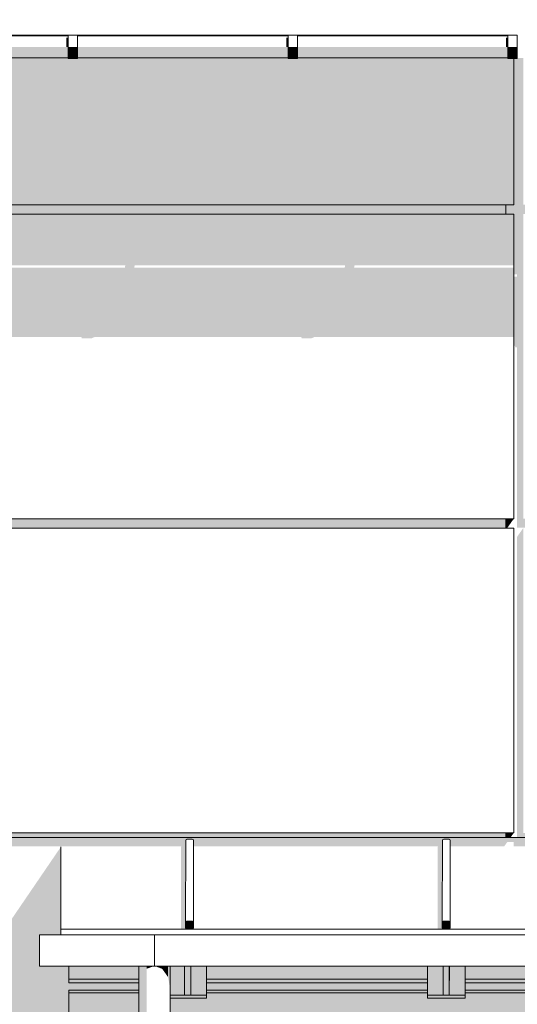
# Model space of a CAD drawing. Header units: metres. Extents: x -4 to 112, y -27 to 26.
# Tile 106 of 167: x 48.16 to 49.75, y 2.82 to 5.95. Entities that reach past the tile are written whole.
import ezdxf

# ---------------------------------------------------------------- set-up
doc = ezdxf.new("R2010")
doc.units = ezdxf.units.M
doc.header["$MEASUREMENT"] = 0
for name, color, linetype in [('10 Wand außen', 7, 'Continuous'), ('30 Dachaufbau', 7, 'Continuous'), ('30 Dachentwässerung', 7, 'Continuous'), ('30 Dachstuhl', 7, 'Continuous'), ('50 Sanitäreinrichtung', 7, 'Continuous'), ('94 Genehmigungsplanung Bemaßung', 7, 'Continuous')]:
    doc.layers.add(name, color=color, linetype=linetype)
doc.styles.add('ERSTELLTER_STIL_2', font='arial.ttf')
doc.dimstyles.new('ERSTELLTER_STIL__1', dxfattribs={"dimtxt": 0.25, "dimasz": 0.19, "dimexe": 0.18, "dimexo": 0.1, "dimgap": 0, "dimtad": 1, "dimtih": 1, "dimtoh": 1, "dimzin": 0, "dimdsep": 46, "dimtxsty": 'ERSTELLTER_STIL_2', "dimblk": 'ARROWHEAD_6', "dimblk1": 'ARROWHEAD_6', "dimblk2": 'ARROWHEAD_6', "dimcen": 0.09, "dimclrd": 7, "dimclre": 7, "dimclrt": 7, "dimazin": 0, "dimtfac": 1, "dimtdec": 4, "dimtmove": 0, "dimatfit": 3, "dimfxl": 1, "dimtolj": 1, "dimtzin": 0, "dimarcsym": 0})

# ---------------------------------------------------------------- blocks, each defined once
blk = doc.blocks.new('*D38', base_point=(27236.1321, 0))
at = {"layer": '94 Genehmigungsplanung Bemaßung', "color": 7, "linetype": 'Continuous', "lineweight": 13}
for p, q in [((17.3411, 9.2531), (17.3411, 9.6281)), ((58.1625, 9.2531), (58.1625, 9.6281)), ((17.4411, 9.5406), (17.2411, 9.3406)), ((58.0625, 9.3406), (58.2625, 9.5406)), ((17.1911, 9.4406), (17.3411, 9.4406)), ((17.3411, 9.4406), (58.1625, 9.4406)), ((58.1625, 9.4406), (58.3125, 9.4406))]:
    blk.add_line(p, q, dxfattribs=at)
at = {"layer": '94 Genehmigungsplanung Bemaßung', "color": 7, "lineweight": 13, "insert": (37.3228, 9.4906), "char_height": 0.25, "attachment_point": 7, "style": 'ERSTELLTER_STIL_2'}
blk.add_mtext('\\A1;{\\pql;\\fArial|b0|i0|c0|p0;\\W1.000000;40,82}', dxfattribs=at)
blk = doc.blocks.new('ARROWHEAD_6')
at = {"color": 0, "linetype": 'Continuous', "lineweight": 0}
for p, q in [((-0.5, -0.5), (0.5, 0.5)), ((0, 0), (-1, 0))]:
    blk.add_line(p, q, dxfattribs=at)

msp = doc.modelspace()

# ---------------------------------------------------------------- hatches: boundary and pattern name
at = {"layer": '10 Wand außen', "linetype": 'Continuous', "lineweight": 0, "true_color": 0x000000}
for points in [[(58.1625, 3.35), (37.8011, 3.35), (37.8011, 3.3226), (39.7075, 3.3226), (39.7169, 3.3359), (39.7375, 3.3359), (39.7375, 3.3226), (41.7075, 3.3226), (41.7169, 3.3359), (41.7375, 3.3359), (41.7375, 3.3226), (43.7075, 3.3226), (43.7169, 3.3359), (43.7375, 3.3359), (43.7375, 3.3226), (45.7075, 3.3226), (45.7169, 3.3359), (45.7375, 3.3359), (45.7375, 3.3226), (47.7075, 3.3226), (47.7169, 3.3359), (47.7375, 3.3359), (47.7375, 3.3226), (48.6795, 3.3226), (48.6781, 3.3205), (48.6932, 3.3205), (48.6932, 3.3412), (48.6944, 3.344), (48.6972, 3.3452), (48.7142, 3.3452), (48.7171, 3.344), (48.7182, 3.3412), (48.7182, 3.3242), (48.7182, 3.3226), (49.4969, 3.3226), (49.4955, 3.3205), (49.5106, 3.3205), (49.5106, 3.3412), (49.5118, 3.344), (49.5146, 3.3452), (49.5316, 3.3452), (49.5344, 3.344), (49.5356, 3.3412), (49.5356, 3.3242), (49.5356, 3.3226), (49.7075, 3.3226), (49.7169, 3.3359), (49.7375, 3.3359), (49.7375, 3.3226), (50.3195, 3.3226), (50.3181, 3.3205), (50.3332, 3.3205), (50.3332, 3.3412), (50.3344, 3.344), (50.3372, 3.3452), (50.3542, 3.3452), (50.357, 3.344), (50.3582, 3.3412), (50.3582, 3.3242), (50.3582, 3.3226), (51.1424, 3.3226), (51.141, 3.3205), (51.1561, 3.3205), (51.1561, 3.3412), (51.1573, 3.344), (51.1601, 3.3452), (51.1771, 3.3452), (51.1799, 3.344), (51.1811, 3.3412), (51.1811, 3.3242), (51.1811, 3.3226), (51.7075, 3.3226), (51.7169, 3.3359), (51.7375, 3.3359), (51.7375, 3.3226), (51.9653, 3.3226), (51.9639, 3.3205), (51.979, 3.3205), (51.979, 3.3412), (51.9802, 3.344), (51.983, 3.3452), (52, 3.3452), (52.0028, 3.344), (52.004, 3.3412), (52.004, 3.3242), (52.004, 3.3226), (52.7887, 3.3226), (52.7873, 3.3205), (52.8023, 3.3205), (52.8023, 3.3412), (52.8035, 3.344), (52.8063, 3.3452), (52.8233, 3.3452), (52.8262, 3.344), (52.8273, 3.3412), (52.8273, 3.3242), (52.8273, 3.3226), (53.6122, 3.3226), (53.6108, 3.3205), (53.6258, 3.3205), (53.6259, 3.3412), (53.6271, 3.344), (53.6299, 3.3452), (53.6469, 3.3452), (53.6497, 3.344), (53.6509, 3.3412), (53.6509, 3.3242), (53.6509, 3.3226), (53.7075, 3.3226), (53.7169, 3.3359), (53.7375, 3.3359), (53.7375, 3.3226), (54.4366, 3.3226), (54.4352, 3.3205), (54.4503, 3.3205), (54.4503, 3.3412), (54.4515, 3.344), (54.4543, 3.3452), (54.4713, 3.3452), (54.4741, 3.344), (54.4753, 3.3412), (54.4753, 3.3242), (54.4753, 3.3226), (55.2566, 3.3226), (55.2552, 3.3205), (55.2702, 3.3205), (55.2703, 3.3412), (55.2714, 3.344), (55.2743, 3.3452), (55.2913, 3.3452), (55.2941, 3.344), (55.2953, 3.3412), (55.2953, 3.3242), (55.2953, 3.3226), (55.7075, 3.3226), (55.7169, 3.3359), (55.7375, 3.3359), (55.7375, 3.3226), (56.0829, 3.3226), (56.0815, 3.3205), (56.0965, 3.3205), (56.0966, 3.3412), (56.0977, 3.344), (56.1006, 3.3452), (56.1176, 3.3452), (56.1204, 3.344), (56.1216, 3.3412), (56.1216, 3.3242), (56.1216, 3.3226), (56.9071, 3.3226), (56.9057, 3.3205), (56.9207, 3.3205), (56.9208, 3.3412), (56.9219, 3.344), (56.9248, 3.3452), (56.9418, 3.3452), (56.9446, 3.344), (56.9458, 3.3412), (56.9458, 3.3242), (56.9458, 3.3226), (57.7075, 3.3226), (57.7169, 3.3359), (57.7375, 3.3359), (57.7375, 3.3358), (57.736, 3.3358), (57.7332, 3.3347), (57.7235, 3.3205), (57.7386, 3.3205), (57.7386, 3.3412), (57.7398, 3.344), (57.7426, 3.3452), (57.7596, 3.3452), (57.7624, 3.344), (57.7636, 3.3412), (57.7636, 3.3242), (57.7636, 3.3226), (58.1625, 3.3226)], [(45.8861, 1.11), (45.8361, 1.0337), (45.8361, 0.9937), (46.7093, 0.9937), (45.946, -0.1256), (48.5434, -0.1261), (48.5434, 1.096), (48.5413, 1.096), (48.5413, 1.126), (48.5434, 1.126), (48.5434, 2.6646), (48.3208, 2.6646), (48.3208, 2.6731), (48.3208, 2.6791), (48.3208, 2.8501), (48.3208, 2.8561), (48.3208, 2.8646), (48.5434, 2.8646), (48.5434, 2.888), (48.3212, 2.888), (48.3213, 2.8995), (48.3213, 2.9052), (48.3213, 2.9409), (48.2276, 2.9409), (48.2276, 3.0409), (48.2957, 3.0409), (48.2957, 3.3205), (46.8961, 1.2678), (46.8961, 1.0644), (45.8861, 1.0644)], [(48.7595, 2.8646), (49.4624, 2.8646), (49.4625, 2.888), (48.7595, 2.888)], [(49.5824, 2.8646), (50.2854, 2.8646), (50.2855, 2.888), (49.5825, 2.888)]]:
    msp.add_hatch(color=18, dxfattribs=at).paths.add_polyline_path(points)
at = {"layer": '30 Dachaufbau', "linetype": 'Continuous', "lineweight": 0, "true_color": 0x000000}
for points in [[(48.6777, 3.0593), (48.6784, 3.0592), (48.69, 3.0587), (48.6931, 3.0586), (48.6967, 3.0585), (48.6968, 3.0585), (48.6939, 3.0597), (48.6928, 3.0625), (48.6928, 3.0795), (48.6932, 3.3205), (48.6781, 3.3205)], [(49.4951, 3.0594), (49.4958, 3.0593), (49.5074, 3.0587), (49.5105, 3.0586), (49.5141, 3.0586), (49.5113, 3.0597), (49.5101, 3.0625), (49.5101, 3.0795), (49.5106, 3.3205), (49.4955, 3.3205)], [(48.7138, 3.0585), (48.6968, 3.0585), (48.7138, 3.0585)], [(48.7138, 3.0585), (48.7158, 3.0586), (48.7158, 3.0594)], [(49.5312, 3.0586), (49.5332, 3.0586), (49.5332, 3.0594)]]:
    msp.add_hatch(color=18, dxfattribs=at).paths.add_polyline_path(points)
at = {"layer": '30 Dachentwässerung', "linetype": 'Continuous', "lineweight": 0, "true_color": 0x000000}
for points in [[(48.3188, 5.8965), (48.3133, 5.8965), (48.3133, 5.8674), (48.3188, 5.8674)], [(49.0188, 5.8965), (49.0133, 5.8965), (49.0133, 5.8674), (49.0188, 5.8674)], [(49.7188, 5.8965), (49.7133, 5.8965), (49.7133, 5.8674), (49.7188, 5.8674)], [(48.3188, 5.8674), (47.6488, 5.8674), (47.6488, 5.8418), (48.3188, 5.8418)], [(48.3188, 5.8403), (48.3488, 5.8403), (48.3488, 5.8674), (48.3188, 5.8674)], [(48.3488, 5.8418), (49.0188, 5.8418), (49.0188, 5.8674), (48.3488, 5.8674)], [(49.0188, 5.8403), (49.0488, 5.8403), (49.0488, 5.8674), (49.0188, 5.8674)], [(49.0488, 5.8674), (49.0488, 5.8418), (49.7188, 5.8418), (49.7188, 5.8674)], [(49.7188, 5.8403), (49.7488, 5.8403), (49.7488, 5.8674), (49.7188, 5.8674)], [(47.6488, 5.8324), (48.3188, 5.8324), (48.3188, 5.8418), (47.6488, 5.8418)], [(48.3188, 5.8304), (48.3488, 5.8304), (48.3488, 5.8403), (48.3188, 5.8403)], [(48.3488, 5.8418), (48.3488, 5.8324), (49.0188, 5.8324), (49.0188, 5.8418)], [(49.0188, 5.8304), (49.0488, 5.8304), (49.0488, 5.8403), (49.0188, 5.8403)], [(49.7188, 5.8418), (49.0488, 5.8418), (49.0488, 5.8324), (49.7188, 5.8324)], [(49.7188, 5.8304), (49.7488, 5.8304), (49.7488, 5.8403), (49.7188, 5.8403)], [(48.5501, 2.9409), (48.5434, 2.9409), (48.5434, 2.7383), (48.5501, 2.7199)], [(48.5684, 2.9409), (48.5501, 2.9409), (48.5501, 2.7199), (48.5684, 2.7065)], [(48.5684, 2.9409), (48.5684, 2.9321), (48.5915, 2.9409)], [(48.6184, 2.9409), (48.5952, 2.9409), (48.6184, 2.9321)], [(48.6184, 2.9409), (48.6184, 2.9321), (48.6367, 2.9062), (48.6367, 2.9409)], [(48.6434, 2.9409), (48.6367, 2.9409), (48.6367, 2.9062), (48.6434, 2.8709)]]:
    msp.add_hatch(color=18, dxfattribs=at).paths.add_polyline_path(points)
at = {"layer": '30 Dachstuhl', "linetype": 'Continuous', "lineweight": 0, "true_color": 0x000000}
for points in [[(48.6928, 3.0795), (48.6939, 3.0823), (48.6944, 3.344), (48.6932, 3.3412)], [(48.6944, 3.344), (48.6944, 3.3436), (48.6972, 3.3447), (48.6972, 3.3452)], [(48.6972, 3.3447), (48.7142, 3.3447), (48.7142, 3.3452), (48.6972, 3.3452)], [(48.7142, 3.3452), (48.7142, 3.3447), (48.7171, 3.3436), (48.7171, 3.344)], [(48.7171, 3.344), (48.7171, 3.3436), (48.7182, 3.3409), (48.7182, 3.3412)], [(49.5106, 3.3412), (49.5101, 3.0795), (49.5113, 3.0823), (49.5118, 3.344)], [(49.5118, 3.3436), (49.5146, 3.3447), (49.5146, 3.3452), (49.5118, 3.344)], [(49.5146, 3.3447), (49.5316, 3.3447), (49.5316, 3.3452), (49.5146, 3.3452)], [(49.5316, 3.3447), (49.5344, 3.3436), (49.5344, 3.344), (49.5316, 3.3452)], [(49.5344, 3.3436), (49.5356, 3.3408), (49.5356, 3.3412), (49.5344, 3.344)], [(48.6948, 3.0796), (48.6948, 3.0632), (48.6953, 3.0618), (48.6954, 3.0809), (48.6953, 3.0809)], [(48.6948, 3.0795), (48.6948, 3.0787), (48.6948, 3.0632), (48.6948, 3.0796)], [(48.6953, 3.0618), (48.6968, 3.0612), (48.6968, 3.0815), (48.6968, 3.0815), (48.6954, 3.0809)], [(48.6968, 3.0612), (48.6994, 3.0612), (48.7012, 3.0612), (48.7028, 3.0612), (48.7138, 3.0606), (48.7138, 3.0815), (48.7138, 3.0815), (48.6968, 3.0815)], [(48.7152, 3.0611), (48.7152, 3.0808), (48.7152, 3.0809), (48.7138, 3.0815), (48.7138, 3.0606), (48.7146, 3.061)], [(48.7152, 3.0808), (48.7152, 3.0611), (48.7158, 3.0625), (48.7158, 3.0795)], [(49.5122, 3.0796), (49.5121, 3.0632), (49.5127, 3.0618), (49.5128, 3.0809), (49.5127, 3.0809)], [(49.5122, 3.0796), (49.5121, 3.0795), (49.5121, 3.0787), (49.5121, 3.0632)], [(49.5128, 3.0809), (49.5127, 3.0618), (49.5141, 3.0612), (49.5142, 3.0815), (49.5141, 3.0815)], [(49.5141, 3.0612), (49.5168, 3.0612), (49.5186, 3.0612), (49.5202, 3.0612), (49.5311, 3.0606), (49.5312, 3.0815), (49.5311, 3.0815), (49.5142, 3.0815)], [(49.5325, 3.0611), (49.5326, 3.0808), (49.5325, 3.0809), (49.5312, 3.0815), (49.5311, 3.0606), (49.532, 3.061)], [(49.5326, 3.0808), (49.5325, 3.0611), (49.5331, 3.0625), (49.5331, 3.0795)], [(48.3213, 2.911), (48.5434, 2.911), (48.5434, 2.9409), (48.3213, 2.9409)], [(48.6434, 2.8485), (48.6894, 2.8485), (48.6894, 2.9409), (48.6434, 2.9409)], [(48.7094, 2.9409), (48.6894, 2.9409), (48.6894, 2.8485), (48.7094, 2.8485)], [(48.7094, 2.8554), (48.7594, 2.8554), (48.7596, 2.9409), (48.7096, 2.9409)], [(48.7094, 2.9409), (48.7094, 2.8485), (48.7094, 2.8553)], [(48.7094, 2.9409), (48.7094, 2.8554), (48.7096, 2.9409), (48.7095, 2.9409), (48.7095, 2.9238), (48.7095, 2.9158), (48.7095, 2.9212), (48.7094, 2.9409)], [(48.7594, 2.8554), (48.7594, 2.8457), (48.7594, 2.8621), (48.7595, 2.8646), (48.7596, 2.9409), (48.7596, 2.9409)], [(48.7596, 2.9409), (48.7595, 2.911), (49.4625, 2.911), (49.4626, 2.9409)], [(49.4624, 2.8485), (49.5124, 2.8485), (49.5124, 2.9409), (49.4626, 2.9409)], [(49.5124, 2.9409), (49.5124, 2.8485), (49.5324, 2.8485), (49.5324, 2.9409)], [(49.5326, 2.9409), (49.5324, 2.8554), (49.5824, 2.8554), (49.5826, 2.9409)], [(49.5324, 2.9409), (49.5324, 2.8485), (49.5324, 2.8553)], [(49.5324, 2.9409), (49.5324, 2.8554), (49.5326, 2.9409), (49.5324, 2.9409), (49.5324, 2.9238), (49.5324, 2.9158), (49.5324, 2.9212), (49.5324, 2.9409)], [(49.5824, 2.8385), (49.5824, 2.8457), (49.5824, 2.8457), (49.5824, 2.862), (49.5824, 2.8646), (49.5826, 2.9409), (49.5826, 2.9409), (49.5824, 2.8554), (49.5824, 2.8553), (49.5824, 2.8485)], [(49.5825, 2.911), (50.2855, 2.911), (50.2856, 2.9409), (49.5826, 2.9409)], [(48.5434, 2.8995), (48.3212, 2.8995), (48.3212, 2.888), (48.5434, 2.888)], [(48.3213, 2.9052), (48.5434, 2.9052), (48.5434, 2.911), (48.3213, 2.911)], [(48.3213, 2.9052), (48.3213, 2.901), (48.5434, 2.901), (48.5434, 2.9052)], [(48.3213, 2.8995), (48.5434, 2.8995), (48.5434, 2.901), (48.3213, 2.901)], [(48.7595, 2.9052), (49.4625, 2.9052), (49.4625, 2.911), (48.7595, 2.911)], [(48.7595, 2.9052), (48.7595, 2.901), (49.4625, 2.901), (49.4625, 2.9052)], [(48.7595, 2.901), (48.7595, 2.8995), (49.4625, 2.8995), (49.4625, 2.901)], [(48.7595, 2.8995), (48.7595, 2.888), (49.4625, 2.888), (49.4625, 2.8995)], [(49.5825, 2.911), (49.5825, 2.9052), (50.2855, 2.9052), (50.2855, 2.911)], [(49.5825, 2.9052), (49.5825, 2.901), (50.2855, 2.901), (50.2855, 2.9052)], [(49.5825, 2.901), (49.5825, 2.8995), (50.2855, 2.8995), (50.2855, 2.901)], [(49.5825, 2.8995), (49.5825, 2.888), (50.2855, 2.888), (50.2855, 2.8995)], [(48.3208, 2.8561), (48.5434, 2.8561), (48.5434, 2.8646), (48.3208, 2.8646)], [(48.3208, 2.8561), (48.3208, 2.8545), (48.5434, 2.8545), (48.5434, 2.8561)], [(48.5434, 2.8545), (48.3208, 2.8545), (48.3208, 2.8501), (48.5434, 2.8501)], [(48.7094, 2.8485), (48.7594, 2.8485), (48.7594, 2.8553), (48.7094, 2.8553)], [(48.7594, 2.8621), (48.7594, 2.8561), (49.4624, 2.8561), (49.4624, 2.8646), (48.7594, 2.8646)], [(48.7594, 2.8545), (49.4624, 2.8545), (49.4624, 2.8561), (48.7594, 2.8561)], [(48.7594, 2.8485), (48.7594, 2.8385), (48.7594, 2.8457), (48.7594, 2.8553)], [(48.7594, 2.8501), (49.4624, 2.8501), (49.4624, 2.8545), (48.7594, 2.8545)], [(49.5324, 2.8485), (49.5824, 2.8485), (49.5824, 2.8553), (49.5324, 2.8553)], [(49.5824, 2.862), (49.5824, 2.8561), (50.2854, 2.8561), (50.2854, 2.8646), (49.5824, 2.8646)], [(49.5824, 2.8561), (49.5824, 2.8545), (50.2854, 2.8545), (50.2854, 2.8561)], [(49.5824, 2.8501), (50.2854, 2.8501), (50.2854, 2.8545), (49.5824, 2.8545)], [(48.5434, 2.8501), (48.3208, 2.8501), (48.3208, 2.8441), (48.5434, 2.8441)], [(48.3208, 2.6851), (48.5434, 2.6851), (48.5434, 2.8441), (48.3208, 2.8441)], [(48.6434, 2.8485), (48.6434, 2.8385), (48.7594, 2.8385), (48.7594, 2.8485)], [(48.6434, 2.6851), (57.9039, 2.6851), (57.9749, 2.7894), (58.1037, 2.7894), (58.1389, 2.8392), (58.1432, 2.8441), (57.8123, 2.8441), (57.8123, 2.8385), (57.6923, 2.8385), (57.6923, 2.8441), (56.9893, 2.8441), (56.9893, 2.8385), (56.8693, 2.8385), (56.8693, 2.8441), (56.1663, 2.8441), (56.1663, 2.8385), (56.0463, 2.8385), (56.0463, 2.8441), (55.3433, 2.8441), (55.3433, 2.8385), (55.2233, 2.8385), (55.2233, 2.8441), (54.5203, 2.8441), (54.5203, 2.8385), (54.4003, 2.8385), (54.4003, 2.8441), (53.6974, 2.8441), (53.6973, 2.8385), (53.5773, 2.8385), (53.5773, 2.8441), (52.8744, 2.8441), (52.8744, 2.8385), (52.7544, 2.8385), (52.7544, 2.8441), (52.0514, 2.8441), (52.0514, 2.8385), (51.9314, 2.8385), (51.9314, 2.8441), (51.2284, 2.8441), (51.2284, 2.8385), (51.1084, 2.8385), (51.1084, 2.8441), (50.4054, 2.8441), (50.4054, 2.8385), (50.2854, 2.8385), (50.2854, 2.8441), (49.5824, 2.8441), (49.5824, 2.8385), (49.4624, 2.8385), (49.4624, 2.8441), (48.7594, 2.8441), (48.7594, 2.8385), (48.6434, 2.8385)], [(48.7594, 2.8441), (49.4624, 2.8441), (49.4624, 2.8485), (49.4624, 2.8501), (48.7594, 2.8501)], [(49.4624, 2.8485), (49.4624, 2.8385), (49.5824, 2.8385), (49.5824, 2.8485)], [(49.5824, 2.8501), (49.5824, 2.8441), (50.2854, 2.8441), (50.2854, 2.8485), (50.2854, 2.8501)]]:
    msp.add_hatch(color=18, dxfattribs=at).paths.add_polyline_path(points)
at = {"layer": '50 Sanitäreinrichtung', "linetype": 'Continuous', "lineweight": 0, "true_color": 0x000000}
for points in [[(47.8511, 5.9044), (47.8511, 5.9024), (48.3188, 5.9024), (48.3188, 5.9044)], [(48.3488, 5.9044), (48.3488, 5.9024), (49.0188, 5.9024), (49.0188, 5.9044)], [(49.0488, 5.9044), (49.0488, 5.9024), (49.7188, 5.9024), (49.7188, 5.9044)], [(47.7675, 5.7056), (47.7675, 5.365), (49.7375, 5.365), (49.7375, 5.8304), (49.7188, 5.8304), (49.7188, 5.8324), (49.0488, 5.8324), (49.0488, 5.8304), (49.0188, 5.8304), (49.0188, 5.8324), (48.3488, 5.8324), (48.3488, 5.8304), (48.3188, 5.8304), (48.3188, 5.8324), (47.8511, 5.8324), (47.8511, 5.7056)], [(49.7125, 5.335), (49.7375, 5.335), (49.7375, 5.1433), (49.7475, 5.1433), (49.7475, 5.1357), (49.7375, 5.1357), (49.7375, 4.916), (49.7405, 4.916), (49.7426, 4.9111), (49.7475, 4.9111), (49.7475, 4.3367), (49.7925, 4.3367), (49.7925, 4.365), (49.7675, 4.365), (49.7675, 5.335), (49.7925, 5.335), (49.7925, 5.365), (49.7675, 5.365), (49.7675, 5.8324), (49.7488, 5.8324), (49.7488, 5.8304), (49.7375, 5.8304), (49.7375, 5.365), (49.7125, 5.365)], [(47.7925, 5.335), (49.7125, 5.335), (49.7125, 5.365), (47.7925, 5.365)], [(47.7925, 4.335), (49.7125, 4.335), (49.7125, 4.365), (47.7925, 4.365)], [(49.7125, 4.365), (49.7125, 4.3367), (49.7175, 4.3367), (49.7375, 4.365)], [(49.7675, 4.335), (49.7475, 4.3067), (49.7475, 3.35), (49.7925, 3.35), (49.7925, 3.365), (49.7675, 3.365)], [(47.7925, 3.35), (49.7125, 3.35), (49.7125, 3.365), (47.7925, 3.365)], [(49.7125, 3.365), (49.7125, 3.35), (49.7269, 3.35), (49.7375, 3.365)]]:
    msp.add_hatch(color=18, dxfattribs=at).paths.add_polyline_path(points)
h = msp.add_hatch(color=18, dxfattribs=at)
h.paths.add_polyline_path([(47.7992, 5.164), (47.7675, 5.164), (47.7675, 4.9442), (48.3605, 4.9442), (48.3626, 4.9393), (48.3926, 4.9393), (48.4044, 4.9442), (49.0605, 4.9442), (49.0626, 4.9393), (49.0926, 4.9393), (49.1044, 4.9442), (49.7375, 4.9442), (49.7375, 5.164), (49.2292, 5.164), (49.2307, 5.1716), (49.7375, 5.1716), (49.7375, 5.335), (47.7675, 5.335), (47.7675, 5.1716), (47.8007, 5.1716)])
h.paths.add_polyline_path([(48.4992, 5.164), (47.8292, 5.164), (47.8307, 5.1716), (48.5007, 5.1716)], flags=0)
h.paths.add_polyline_path([(48.5292, 5.164), (48.5307, 5.1716), (49.2007, 5.1716), (49.1992, 5.164)], flags=0)

# ---------------------------------------------------------------- linework, layer by layer
at = {"layer": '10 Wand außen', "color": 7, "linetype": 'Continuous', "lineweight": 13}
msp.add_line((49.7125, 3.35), (47.7925, 3.35), dxfattribs=at)
at = {"layer": '30 Dachaufbau', "color": 7, "linetype": 'Continuous', "lineweight": 13}
for p, q in [((48.3188, 5.9044), (47.6488, 5.9044)), ((49.0188, 5.9044), (48.3488, 5.9044)), ((49.7188, 5.9044), (49.0488, 5.9044)), ((48.2957, 3.3205), (48.2957, 3.0585)), ((48.2957, 3.0585), (48.6968, 3.0585)), ((48.2957, 3.0409), (48.2957, 3.0585)), ((48.7138, 3.0585), (58.1625, 3.0585))]:
    msp.add_line(p, q, dxfattribs=at)
at = {"layer": '30 Dachentwässerung', "color": 7, "linetype": 'Continuous', "lineweight": 13}
for p, q in [((48.3188, 5.9024), (47.6488, 5.9024)), ((48.3188, 5.8674), (48.3188, 5.9044)), ((48.3188, 5.9044), (48.3488, 5.9044)), ((48.3488, 5.8674), (48.3488, 5.9044)), ((49.0188, 5.9024), (48.3488, 5.9024)), ((49.0188, 5.8674), (49.0188, 5.9044)), ((49.0188, 5.9044), (49.0488, 5.9044)), ((49.0488, 5.8674), (49.0488, 5.9044)), ((49.7188, 5.9024), (49.0488, 5.9024)), ((49.7188, 5.8674), (49.7188, 5.9044)), ((49.7188, 5.9044), (49.7488, 5.9044)), ((49.7488, 5.8674), (49.7488, 5.9044)), ((48.3188, 5.8403), (48.3188, 5.8674)), ((48.3488, 5.8403), (48.3488, 5.8674)), ((49.0188, 5.8403), (49.0188, 5.8674)), ((49.0488, 5.8403), (49.0488, 5.8674)), ((49.7188, 5.8403), (49.7188, 5.8674)), ((49.7488, 5.8403), (49.7488, 5.8674)), ((48.3188, 5.8324), (47.6488, 5.8324)), ((48.3188, 5.8304), (48.3188, 5.8403)), ((48.3488, 5.8304), (48.3488, 5.8403)), ((49.0188, 5.8324), (48.3488, 5.8324)), ((49.0188, 5.8304), (49.0188, 5.8403)), ((49.0488, 5.8304), (49.0488, 5.8403)), ((49.7188, 5.8324), (49.0488, 5.8324)), ((49.7188, 5.8304), (49.7188, 5.8403)), ((49.7488, 5.8304), (49.7488, 5.8403)), ((48.3188, 5.8304), (48.3488, 5.8304)), ((49.0188, 5.8304), (49.0488, 5.8304)), ((49.7188, 5.8304), (49.7488, 5.8304)), ((48.2276, 3.0409), (48.5934, 3.0409)), ((48.2276, 3.0409), (48.2276, 2.9409)), ((48.5934, 3.0409), (48.5934, 2.9409)), ((58.1625, 3.0409), (48.5934, 3.0409)), ((48.5915, 2.9409), (48.2276, 2.9409)), ((48.5434, 2.9409), (48.5434, 2.7383)), ((48.5934, 2.9409), (48.5915, 2.9409)), ((48.5952, 2.9409), (48.5934, 2.9409)), ((58.1625, 2.9409), (48.5952, 2.9409)), ((48.6434, 2.9409), (48.6434, 2.7383))]:
    msp.add_line(p, q, dxfattribs=at)
at = {"layer": '30 Dachstuhl', "color": 7, "linetype": 'Continuous', "lineweight": 13}
for p, q in [((48.6928, 3.0795), (48.6932, 3.3412)), ((48.6932, 3.3412), (48.6944, 3.344)), ((48.6944, 3.344), (48.6972, 3.3452)), ((48.6972, 3.3452), (48.7142, 3.3452)), ((48.7142, 3.3452), (48.7171, 3.344)), ((48.7171, 3.344), (48.7182, 3.3412)), ((48.7178, 3.0625), (48.7182, 3.3242)), ((48.7182, 3.3412), (48.7182, 3.3242)), ((49.5101, 3.0795), (49.5106, 3.3412)), ((49.5106, 3.3412), (49.5118, 3.344)), ((49.5118, 3.344), (49.5146, 3.3452)), ((49.5146, 3.3452), (49.5316, 3.3452)), ((49.5316, 3.3452), (49.5344, 3.344)), ((49.5344, 3.344), (49.5356, 3.3412)), ((49.5351, 3.0625), (49.5356, 3.3242)), ((49.5356, 3.3412), (49.5356, 3.3242)), ((48.6928, 3.0795), (48.6939, 3.0823)), ((48.6928, 3.0625), (48.6928, 3.0795)), ((48.6939, 3.0823), (48.6968, 3.0835)), ((48.6953, 3.0809), (48.6948, 3.0795)), ((48.6948, 3.0795), (48.6948, 3.0625)), ((48.6968, 3.0815), (48.6953, 3.0809)), ((48.6968, 3.0835), (48.7138, 3.0835)), ((48.7138, 3.0815), (48.6968, 3.0815)), ((48.7138, 3.0835), (48.7166, 3.0823)), ((48.7152, 3.0809), (48.7138, 3.0815)), ((48.7158, 3.0795), (48.7152, 3.0809)), ((48.7158, 3.0625), (48.7158, 3.0795)), ((48.7166, 3.0823), (48.7178, 3.0795)), ((48.7178, 3.0795), (48.7178, 3.0625)), ((49.5101, 3.0795), (49.5113, 3.0823)), ((49.5101, 3.0625), (49.5101, 3.0795)), ((49.5113, 3.0823), (49.5141, 3.0835)), ((49.5127, 3.0809), (49.5121, 3.0795)), ((49.5121, 3.0795), (49.5121, 3.0625)), ((49.5141, 3.0815), (49.5127, 3.0809)), ((49.5141, 3.0835), (49.5311, 3.0835)), ((49.5311, 3.0815), (49.5141, 3.0815)), ((49.5311, 3.0835), (49.534, 3.0823)), ((49.5325, 3.0809), (49.5311, 3.0815)), ((49.5331, 3.0795), (49.5325, 3.0809)), ((49.5331, 3.0625), (49.5331, 3.0795)), ((49.534, 3.0823), (49.5351, 3.0795)), ((49.5351, 3.0795), (49.5351, 3.0625)), ((48.6939, 3.0597), (48.6928, 3.0625)), ((48.6968, 3.0585), (48.6939, 3.0597)), ((48.6948, 3.0625), (48.6953, 3.0611)), ((48.6953, 3.0611), (48.6968, 3.0605)), ((48.6968, 3.0605), (48.7138, 3.0605)), ((48.7138, 3.0585), (48.6968, 3.0585)), ((48.7138, 3.0605), (48.7152, 3.0611)), ((48.7166, 3.0597), (48.7138, 3.0585)), ((48.7152, 3.0611), (48.7158, 3.0625)), ((48.7178, 3.0625), (48.7166, 3.0597)), ((49.5113, 3.0597), (49.5101, 3.0625)), ((49.5141, 3.0585), (49.5113, 3.0597)), ((49.5121, 3.0625), (49.5127, 3.0611)), ((49.5127, 3.0611), (49.5141, 3.0605)), ((49.5141, 3.0605), (49.5311, 3.0605)), ((49.5311, 3.0605), (49.5325, 3.0611)), ((49.534, 3.0597), (49.5311, 3.0585)), ((49.5325, 3.0611), (49.5331, 3.0625)), ((49.5351, 3.0625), (49.534, 3.0597)), ((48.3213, 2.911), (48.3213, 2.9409)), ((48.6894, 2.9409), (48.6894, 2.8485)), ((48.7094, 2.8485), (48.7096, 2.9409)), ((48.7094, 2.9409), (48.7094, 2.8485)), ((48.7094, 2.9385), (48.7094, 2.9409)), ((48.7095, 2.9212), (48.7094, 2.9385)), ((48.7095, 2.9238), (48.7095, 2.9212)), ((48.7095, 2.9158), (48.7095, 2.9212)), ((48.7596, 2.9409), (48.7594, 2.8485)), ((48.7595, 2.8646), (48.7596, 2.9409)), ((49.4626, 2.9409), (49.4624, 2.8485)), ((49.5124, 2.9409), (49.5124, 2.8485)), ((49.5324, 2.8485), (49.5326, 2.9409)), ((49.5324, 2.9409), (49.5324, 2.8485)), ((49.5324, 2.9385), (49.5324, 2.9409)), ((49.5324, 2.9212), (49.5324, 2.9385)), ((49.5324, 2.9238), (49.5324, 2.9212)), ((49.5324, 2.9158), (49.5324, 2.9212)), ((49.5824, 2.8646), (49.5826, 2.9409)), ((49.5826, 2.9409), (49.5824, 2.8485)), ((48.3212, 2.888), (48.3212, 2.8995)), ((48.5434, 2.8995), (48.3212, 2.8995)), ((48.5434, 2.888), (48.3212, 2.888)), ((48.3213, 2.9052), (48.3213, 2.911)), ((48.3213, 2.901), (48.3213, 2.9052)), ((48.3213, 2.8995), (48.3213, 2.901)), ((49.4625, 2.8995), (48.7595, 2.8995)), ((49.4625, 2.888), (48.7595, 2.888)), ((50.2855, 2.8995), (49.5825, 2.8995)), ((50.2855, 2.888), (49.5825, 2.888)), ((48.3208, 2.8561), (48.3208, 2.8646)), ((48.5434, 2.8646), (48.3208, 2.8646)), ((48.3208, 2.8545), (48.3208, 2.8561)), ((48.5434, 2.8561), (48.3208, 2.8561)), ((48.3208, 2.8501), (48.3208, 2.8545)), ((49.4624, 2.8646), (48.7594, 2.8646)), ((48.7594, 2.8385), (48.7594, 2.8621)), ((49.4624, 2.8561), (48.7594, 2.8561)), ((50.2854, 2.8646), (49.5824, 2.8646)), ((49.5824, 2.8385), (49.5824, 2.862)), ((50.2854, 2.8561), (49.5824, 2.8561)), ((48.3208, 2.8441), (48.3208, 2.8501)), ((48.3208, 2.6851), (48.3208, 2.8441)), ((48.6434, 2.8485), (48.7594, 2.8485)), ((48.6434, 2.8385), (48.7594, 2.8385)), ((48.7594, 2.8485), (48.7594, 2.8385)), ((49.4624, 2.8485), (49.4624, 2.8385)), ((49.4624, 2.8485), (49.5824, 2.8485)), ((49.4624, 2.8385), (49.5824, 2.8385)), ((49.5824, 2.8485), (49.5824, 2.8385))]:
    msp.add_line(p, q, dxfattribs=at)
at = {"layer": '50 Sanitäreinrichtung', "color": 251, "linetype": 'Continuous', "lineweight": 18, "true_color": 0x5f5f5f}
for p, q in [((49.7375, 5.365), (49.7375, 5.8304)), ((49.7375, 5.365), (47.7675, 5.365)), ((49.7125, 5.335), (49.7125, 5.365)), ((49.7375, 5.335), (47.7675, 5.335)), ((49.7375, 4.365), (49.7375, 5.335)), ((49.7375, 4.365), (47.7675, 4.365)), ((49.7125, 4.335), (49.7125, 4.365)), ((49.7375, 4.335), (47.7675, 4.335)), ((49.7375, 3.365), (49.7375, 4.335)), ((49.7375, 3.365), (47.7675, 3.365)), ((49.7125, 3.35), (49.7125, 3.365)), ((49.7925, 3.35), (49.7125, 3.35))]:
    msp.add_line(p, q, dxfattribs=at)

# ---------------------------------------------------------------- dimensions: what is measured, and where the dimension line sits
at = {"layer": '94 Genehmigungsplanung Bemaßung', "color": 7, "linetype": 'Continuous', "lineweight": 13}
dim = msp.add_linear_dim(base=(58.1625, 9.4406), p1=(17.3411, 1.2), p2=(58.1625, -0.1), dimstyle='ERSTELLTER_STIL__1', dxfattribs=at)
dim.commit()
dim.dimension.update_dxf_attribs({"geometry": '*D38', "text_midpoint": (37.7416, 9.6156), "dimtype": 160})

doc.saveas('drawing.dxf')
